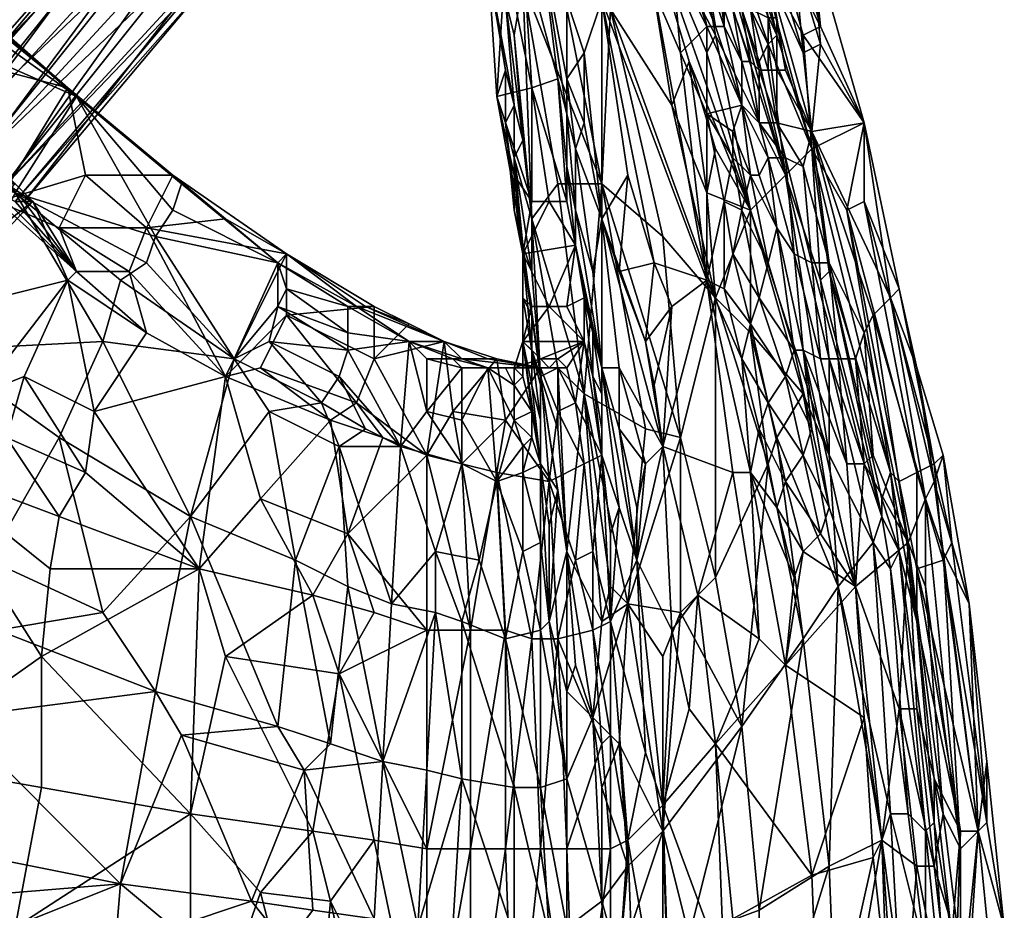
# Model space of a CAD drawing. Extents: x -112 to 275, y 353 to 750.
# Tile 10 of 11: x 162 to 275, y 572 to 674. Entities that reach past the tile are written whole.
import ezdxf

# ---------------------------------------------------------------- set-up
doc = ezdxf.new("R2010")
doc.units = 0
doc.header["$MEASUREMENT"] = 0
doc.layers.add('ASCII', color=253, linetype='CONTINUOUS')

msp = doc.modelspace()

# ---------------------------------------------------------------- meshes
at = {"layer": 'ASCII', "color": 253}
mesh = msp.add_polyface(dxfattribs=at)
corners = [(229, 686, 528), (226, 694, 527), (230, 675, 518), (227, 699, 537), (230, 691, 539), (220, 702, 514), (220, 678, 475), (229, 655, 480), (225, 675, 495), (226, 685, 512), (224, 655, 458), (221, 651, 430), (216, 681, 449), (216, 680, 455), (214, 698, 473), (218, 668, 436), (217, 665, 424), (218, 662, 426), (219, 664, 437), (219, 658, 427), (219, 672, 457), (218, 676, 456), (220, 660, 439), (216, 700, 490), (218, 694, 490), (218, 698, 473), (221, 699, 473), (220, 682, 448), (218, 681, 448), (221, 666, 424), (222, 683, 449), (224, 667, 424), (225, 653, 399), (221, 653, 399), (225, 657, 406), (225, 663, 427), (229, 651, 432), (227, 670, 455), (229, 676, 477), (227, 662, 442), (226, 659, 429), (225, 667, 440), (225, 676, 453), (224, 695, 481), (227, 684, 483), (225, 712, 515), (230, 699, 517)]
mesh.append_faces([[corners[k] for k in face] for face in [(0, 1, 2), (0, 3, 1), (0, 4, 3), (1, 5, 2), (6, 7, 8), (5, 8, 9), (2, 9, 8), (7, 2, 8), (2, 5, 9), (5, 6, 8), (6, 10, 7), (6, 11, 10), (12, 13, 14), (12, 15, 13), (12, 16, 15), (15, 16, 17), (18, 17, 19), (20, 11, 6), (21, 6, 14), (13, 21, 14), (13, 18, 21), (13, 15, 18), (18, 15, 17), (21, 22, 20), (6, 21, 20), (22, 11, 20), (22, 21, 18), (14, 6, 23), (23, 6, 24), (5, 24, 6), (25, 26, 27), (28, 27, 29), (16, 28, 29), (16, 12, 28), (28, 12, 14), (25, 28, 14), (25, 27, 28), (26, 30, 27), (27, 30, 31), (29, 27, 31), (29, 31, 32), (29, 33, 16), (34, 31, 35), (36, 37, 38), (36, 39, 37), (39, 40, 41), (37, 41, 42), (38, 42, 26), (38, 37, 42), (40, 35, 41), (41, 35, 30), (42, 30, 26), (42, 41, 30), (35, 31, 30), (41, 37, 39), (43, 44, 38), (26, 43, 38), (44, 43, 45), (46, 38, 44)]])
mesh = msp.add_polyface(dxfattribs=at)
corners = [(184, 678, 286), (163, 653, 277), (184, 680, 282), (188, 682, 286), (186, 684, 282), (181, 683, 280), (183, 686, 281), (189, 688, 281), (186, 690, 280), (193, 692, 279), (189, 694, 278), (196, 695, 275), (192, 697, 274), (202, 697, 271), (199, 695, 277), (196, 692, 282), (192, 687, 285), (178, 685, 281), (180, 689, 282), (183, 693, 281), (187, 697, 279), (175, 687, 284), (177, 691, 285), (182, 696, 284), (177, 691, 290), (183, 697, 289), (179, 689, 293), (185, 696, 292), (174, 685, 292), (177, 682, 294), (182, 686, 295), (189, 693, 293), (180, 679, 293), (185, 684, 293), (191, 690, 292), (194, 700, 289), (197, 697, 288), (183, 678, 290), (187, 682, 290), (193, 688, 289), (198, 693, 285), (202, 698, 280), (198, 697, 270)]
mesh.append_faces([[corners[k] for k in face] for face in [(0, 1, 2), (2, 3, 0), (2, 4, 3), (2, 5, 4), (4, 5, 6), (7, 6, 8), (9, 8, 10), (11, 10, 12), (11, 13, 14), (9, 14, 15), (7, 15, 16), (4, 16, 3), (4, 7, 16), (4, 6, 7), (5, 17, 6), (6, 17, 18), (8, 18, 19), (10, 19, 20), (17, 21, 18), (18, 21, 22), (19, 22, 23), (23, 24, 25), (25, 26, 27), (28, 29, 26), (26, 29, 30), (27, 30, 31), (29, 32, 30), (30, 32, 33), (31, 33, 34), (35, 34, 36), (32, 37, 33), (33, 37, 38), (34, 38, 39), (36, 39, 40), (37, 0, 38), (38, 0, 3), (39, 3, 16), (40, 16, 15), (41, 15, 14), (8, 6, 18), (10, 8, 19), (11, 12, 42), (12, 10, 20), (9, 10, 11), (14, 9, 11), (7, 8, 9), (15, 7, 9), (39, 38, 3), (34, 33, 38), (31, 30, 33), (27, 26, 30), (25, 24, 26), (23, 22, 24), (19, 18, 22), (40, 39, 16), (36, 34, 39), (35, 31, 34), (20, 19, 23), (41, 40, 15)]])
mesh = msp.add_polyface(dxfattribs=at)
corners = [(246, 652, 549), (241, 670, 553), (233, 689, 548), (242, 672, 562), (250, 656, 569), (238, 694, 572), (229, 686, 528), (230, 675, 518), (243, 681, 576), (248, 671, 580), (244, 683, 582), (246, 669, 543), (245, 669, 539), (244, 675, 546), (245, 675, 550), (244, 681, 553), (245, 681, 556), (244, 687, 559), (242, 681, 543), (243, 675, 543), (243, 673, 538), (242, 681, 546), (240, 689, 549), (241, 687, 550), (245, 687, 562), (245, 664, 531), (243, 681, 550), (243, 687, 556), (242, 687, 553), (229, 676, 477), (232, 656, 459), (229, 651, 432), (241, 673, 527), (241, 663, 514), (235, 677, 509), (241, 644, 483), (237, 681, 524), (232, 684, 507), (238, 670, 512), (244, 661, 525), (240, 686, 543), (241, 679, 538), (242, 673, 534), (240, 678, 531), (238, 683, 529), (236, 687, 527), (237, 688, 534), (239, 684, 536), (239, 669, 544), (237, 664, 532), (241, 654, 533), (242, 659, 544)]
mesh.append_faces([[corners[k] for k in face] for face in [(0, 1, 2), (0, 3, 1), (3, 4, 5), (2, 3, 5), (2, 1, 3), (2, 6, 7), (5, 4, 8), (8, 9, 10), (11, 12, 13), (14, 13, 15), (16, 15, 17), (18, 19, 20), (18, 21, 19), (18, 22, 21), (21, 22, 23), (16, 14, 15), (16, 17, 24), (20, 19, 12), (25, 20, 12), (13, 19, 26), (15, 26, 27), (17, 15, 27), (26, 15, 13), (19, 13, 12), (19, 21, 26), (26, 21, 28), (27, 26, 28), (23, 28, 21), (29, 30, 31), (32, 25, 33), (34, 35, 29), (36, 34, 37), (36, 38, 34), (36, 32, 38), (38, 32, 33), (25, 39, 33), (38, 35, 34), (34, 29, 37), (18, 40, 22), (18, 41, 40), (18, 20, 41), (41, 20, 42), (43, 42, 32), (44, 32, 36), (45, 44, 36), (44, 46, 47), (43, 47, 41), (42, 43, 41), (20, 25, 42), (42, 25, 32), (43, 32, 44), (47, 43, 44), (41, 47, 40), (0, 2, 48), (48, 2, 49), (50, 48, 49), (50, 51, 48), (2, 7, 49)]])
mesh = msp.add_polyface(dxfattribs=at)
corners = [(168, 666, 302), (160, 653, 300), (149, 671, 303), (152, 679, 306), (141, 678, 305), (143, 660, 301), (146, 665, 301), (147, 664, 301), (154, 678, 312), (155, 675, 311), (169, 665, 309), (142, 685, 316), (140, 690, 318), (141, 683, 315), (153, 672, 310), (162, 654, 306), (138, 679, 313), (151, 669, 309), (146, 666, 309), (168, 666, 305), (180, 656, 303), (181, 655, 306), (152, 680, 307), (153, 679, 310), (137, 692, 311), (152, 662, 281), (154, 660, 285), (151, 664, 271), (153, 662, 277), (155, 660, 273), (153, 663, 266), (156, 661, 264), (178, 685, 281), (158, 658, 272), (175, 687, 284), (174, 687, 288), (174, 685, 292), (177, 682, 294), (157, 657, 286), (180, 679, 293), (160, 654, 285), (183, 678, 290), (162, 653, 281), (184, 678, 286), (163, 653, 277), (184, 680, 282), (161, 655, 273), (181, 683, 280), (177, 691, 285), (177, 691, 290), (179, 689, 293)]
mesh.append_faces([[corners[k] for k in face] for face in [(0, 1, 2), (3, 2, 4), (5, 6, 7), (4, 2, 6), (6, 2, 7), (7, 2, 1), (3, 0, 2), (8, 9, 10), (8, 11, 9), (8, 12, 11), (9, 13, 14), (10, 14, 15), (10, 9, 14), (14, 16, 17), (15, 17, 18), (15, 14, 17), (16, 18, 17), (11, 13, 9), (13, 16, 14), (19, 20, 0), (19, 10, 21), (19, 0, 22), (23, 22, 24), (12, 8, 23), (23, 8, 10), (19, 23, 10), (19, 22, 23), (0, 3, 22), (22, 3, 24), (25, 7, 26), (25, 27, 7), (25, 28, 27), (27, 28, 29), (30, 29, 31), (30, 27, 29), (7, 27, 5), (29, 32, 33), (29, 34, 32), (29, 28, 34), (34, 28, 35), (35, 28, 25), (36, 25, 26), (37, 26, 38), (39, 38, 40), (41, 40, 42), (43, 42, 44), (45, 44, 46), (47, 46, 33), (32, 47, 33), (35, 25, 36), (36, 26, 37), (37, 38, 39), (39, 40, 41), (41, 42, 43), (45, 46, 47), (34, 35, 48), (48, 35, 49), (35, 36, 49), (49, 36, 50)]])
mesh = msp.add_polyface(dxfattribs=at)
corners = [(247, 681, 588), (249, 672, 583), (253, 659, 584), (245, 685, 586), (243, 681, 576), (250, 656, 569), (247, 669, 575), (248, 671, 580), (244, 683, 582), (248, 679, 566), (252, 670, 567), (253, 661, 561), (249, 680, 570), (247, 689, 572), (246, 689, 568), (249, 691, 580), (253, 683, 586), (251, 681, 578), (254, 671, 576), (259, 662, 582), (254, 673, 585), (251, 684, 587), (249, 683, 588), (244, 692, 589), (252, 672, 585), (247, 662, 539), (245, 664, 531), (245, 669, 539), (247, 681, 563), (249, 674, 561), (248, 674, 557), (249, 668, 555), (248, 668, 551), (249, 662, 546), (247, 668, 547), (246, 669, 543), (245, 675, 550), (244, 675, 546), (250, 668, 558), (246, 675, 553), (245, 681, 556), (246, 681, 560), (245, 687, 562), (245, 688, 565), (248, 658, 538)]
mesh.append_faces([[corners[k] for k in face] for face in [(0, 1, 2), (0, 3, 1), (4, 5, 6), (7, 6, 5), (2, 7, 5), (2, 1, 7), (7, 1, 8), (4, 6, 7), (1, 3, 8), (9, 10, 11), (9, 12, 10), (9, 13, 12), (9, 14, 13), (15, 16, 17), (12, 17, 10), (12, 15, 17), (17, 16, 18), (10, 18, 11), (10, 17, 18), (16, 19, 18), (18, 19, 11), (16, 20, 19), (16, 21, 20), (21, 22, 20), (23, 0, 22), (22, 0, 24), (20, 24, 19), (20, 22, 24), (0, 2, 24), (24, 2, 19), (25, 26, 27), (14, 9, 28), (28, 9, 29), (30, 29, 31), (32, 31, 33), (34, 33, 25), (35, 25, 27), (35, 34, 25), (35, 36, 34), (35, 37, 36), (29, 9, 38), (31, 38, 11), (33, 31, 11), (32, 33, 34), (39, 34, 36), (40, 39, 36), (40, 41, 39), (40, 42, 41), (38, 9, 11), (30, 31, 32), (39, 32, 34), (39, 30, 32), (39, 41, 30), (30, 41, 28), (29, 30, 28), (29, 38, 31), (43, 28, 41), (42, 43, 41), (25, 44, 26)]])
mesh = msp.add_polyface(dxfattribs=at)
corners = [(221, 651, 430), (227, 631, 434), (224, 655, 458), (229, 655, 480), (224, 634, 417), (222, 633, 391), (220, 642, 371), (221, 636, 360), (221, 640, 374), (220, 647, 387), (221, 636, 375), (220, 648, 408), (221, 645, 410), (223, 653, 399), (225, 653, 399), (226, 648, 387), (221, 653, 399), (221, 666, 424), (224, 667, 424), (225, 657, 406), (220, 637, 355), (223, 641, 368), (227, 637, 353), (221, 641, 368), (225, 641, 368), (227, 642, 370), (228, 633, 360), (228, 638, 375), (229, 634, 393), (226, 659, 429), (229, 651, 432), (228, 645, 411), (226, 652, 408), (225, 663, 427), (227, 662, 442), (231, 634, 418), (236, 625, 437), (237, 641, 462), (241, 644, 483), (234, 637, 441), (231, 645, 439), (235, 646, 461), (232, 656, 459), (229, 676, 477), (235, 632, 442), (238, 670, 512), (241, 663, 514), (241, 654, 533), (237, 664, 532), (242, 642, 521), (230, 675, 518), (238, 626, 483), (236, 649, 503), (234, 627, 464)]
mesh.append_faces([[corners[k] for k in face] for face in [(0, 1, 2), (1, 3, 2), (1, 0, 4), (0, 5, 4), (6, 7, 8), (9, 10, 5), (9, 8, 10), (11, 9, 5), (12, 5, 0), (11, 5, 12), (13, 14, 15), (9, 13, 15), (9, 16, 13), (17, 13, 16), (17, 14, 13), (18, 19, 14), (14, 19, 15), (20, 21, 22), (20, 23, 21), (21, 9, 15), (24, 15, 25), (22, 24, 25), (22, 21, 24), (24, 21, 15), (23, 9, 21), (26, 22, 25), (27, 25, 15), (28, 27, 15), (25, 27, 26), (29, 30, 31), (32, 31, 28), (15, 32, 28), (15, 19, 32), (32, 19, 33), (29, 32, 33), (29, 31, 32), (30, 28, 31), (30, 29, 34), (28, 30, 35), (35, 30, 36), (36, 37, 38), (36, 30, 39), (39, 30, 40), (41, 40, 42), (43, 41, 42), (43, 38, 41), (41, 38, 37), (39, 37, 44), (39, 41, 37), (39, 40, 41), (40, 30, 42), (45, 46, 38), (47, 48, 49), (48, 50, 49), (3, 51, 52), (50, 52, 49), (50, 3, 52), (51, 49, 52), (3, 1, 53)]])
mesh = msp.add_polyface(dxfattribs=at)
corners = [(250, 656, 569), (246, 652, 549), (255, 624, 555), (242, 672, 562), (255, 635, 567), (254, 644, 572), (253, 659, 584), (255, 645, 577), (262, 622, 578), (259, 653, 581), (263, 643, 579), (259, 662, 582), (257, 652, 582), (265, 622, 577), (262, 642, 571), (260, 640, 564), (253, 661, 561), (259, 638, 557), (252, 636, 527), (249, 650, 529), (251, 647, 536), (248, 658, 538), (250, 658, 545), (247, 662, 539), (249, 662, 546), (252, 657, 553), (255, 646, 551), (253, 646, 543), (256, 635, 542), (254, 635, 534), (247, 656, 530), (245, 664, 531), (258, 635, 549), (241, 663, 514), (244, 661, 525), (244, 658, 519), (243, 653, 507), (241, 644, 483), (243, 643, 494), (244, 647, 504), (245, 652, 514), (246, 656, 524), (248, 646, 523), (251, 636, 521), (245, 635, 493), (246, 639, 503), (247, 642, 513), (252, 631, 549), (246, 638, 534), (242, 642, 521), (241, 654, 533), (242, 659, 544), (239, 669, 544)]
mesh.append_faces([[corners[k] for k in face] for face in [(0, 1, 2), (1, 0, 3), (4, 5, 0), (0, 5, 6), (6, 5, 7), (8, 6, 7), (9, 10, 11), (12, 11, 6), (8, 12, 6), (9, 11, 12), (13, 9, 12), (14, 15, 16), (11, 14, 16), (11, 10, 14), (15, 17, 16), (18, 19, 20), (20, 19, 21), (22, 21, 23), (24, 22, 23), (24, 25, 22), (24, 16, 25), (25, 16, 26), (27, 26, 28), (29, 20, 27), (27, 20, 22), (25, 27, 22), (25, 26, 27), (19, 30, 21), (21, 30, 31), (16, 17, 26), (26, 17, 32), (21, 22, 20), (33, 34, 35), (36, 33, 35), (36, 37, 33), (36, 38, 37), (36, 39, 38), (36, 40, 39), (36, 35, 40), (40, 35, 41), (42, 41, 19), (43, 19, 18), (44, 37, 38), (45, 38, 39), (46, 39, 40), (42, 40, 41), (42, 46, 40), (42, 43, 46), (42, 19, 43), (35, 34, 41), (41, 34, 31), (30, 41, 31), (30, 19, 41), (45, 39, 46), (47, 1, 48), (1, 49, 48), (1, 50, 49), (1, 51, 50), (1, 52, 51)]])
mesh = msp.add_polyface(dxfattribs=at)
corners = [(181, 655, 308), (169, 665, 309), (180, 652, 308), (178, 649, 307), (162, 654, 306), (177, 646, 307), (187, 635, 308), (174, 644, 306), (167, 626, 305), (172, 637, 306), (153, 636, 305), (146, 657, 307), (180, 656, 303), (180, 656, 301), (168, 666, 302), (168, 666, 305), (180, 656, 304), (181, 655, 306), (160, 653, 300), (167, 650, 299), (169, 645, 299), (170, 656, 300), (177, 650, 300), (186, 633, 301), (175, 645, 300), (177, 638, 300), (168, 644, 299), (163, 633, 298), (158, 631, 298), (171, 629, 299), (161, 626, 298), (170, 622, 298), (151, 623, 298), (154, 634, 298), (161, 655, 273), (162, 655, 265), (158, 658, 272), (164, 653, 269), (163, 653, 277), (162, 653, 281), (160, 654, 285), (157, 657, 286), (147, 664, 301), (154, 660, 285), (155, 660, 273), (156, 661, 264), (159, 658, 263), (152, 640, 267), (151, 640, 275), (151, 639, 280), (147, 644, 262), (150, 642, 264)]
mesh.append_faces([[corners[k] for k in face] for face in [(0, 1, 2), (2, 1, 3), (1, 4, 3), (3, 4, 5), (6, 5, 7), (4, 7, 5), (8, 9, 10), (6, 7, 9), (9, 7, 4), (10, 9, 4), (10, 4, 11), (12, 13, 14), (15, 16, 12), (15, 17, 16), (17, 1, 0), (18, 19, 20), (18, 21, 19), (18, 14, 21), (21, 14, 13), (22, 23, 24), (19, 24, 20), (19, 22, 24), (19, 21, 22), (22, 21, 13), (23, 25, 24), (24, 25, 20), (20, 25, 26), (26, 27, 28), (26, 29, 27), (26, 25, 29), (29, 25, 23), (27, 30, 28), (27, 31, 30), (27, 29, 31), (30, 32, 28), (28, 32, 33), (34, 35, 36), (34, 37, 35), (34, 38, 37), (37, 38, 20), (20, 38, 39), (40, 20, 39), (40, 18, 20), (40, 41, 18), (18, 41, 42), (42, 41, 43), (44, 36, 45), (45, 36, 46), (46, 36, 35), (20, 26, 37), (37, 26, 47), (47, 26, 28), (48, 47, 28), (49, 28, 33), (48, 28, 49), (50, 45, 46), (51, 46, 35), (37, 51, 35), (37, 47, 51)]])
mesh = msp.add_polyface(dxfattribs=at)
corners = [(212, 635, 325), (213, 634, 326), (216, 634, 332), (209, 635, 321), (207, 637, 319), (209, 629, 321), (213, 628, 327), (217, 621, 334), (206, 625, 317), (213, 623, 325), (220, 637, 355), (220, 633, 350), (221, 629, 351), (219, 634, 343), (219, 632, 342), (219, 628, 343), (221, 626, 352), (220, 625, 344), (218, 634, 337), (220, 642, 371), (221, 640, 374), (220, 647, 387), (221, 636, 360), (218, 662, 426), (217, 665, 424), (219, 654, 406), (219, 652, 407), (219, 658, 427), (221, 645, 410), (221, 651, 430), (220, 648, 408), (219, 656, 405), (220, 660, 439), (219, 664, 437), (221, 653, 399), (221, 641, 368), (222, 635, 348), (222, 634, 329), (221, 634, 341), (217, 635, 321), (216, 635, 320), (211, 637, 314), (213, 635, 322), (218, 628, 322), (212, 629, 314), (209, 624, 311), (213, 623, 315), (203, 635, 307)]
mesh.append_faces([[corners[k] for k in face] for face in [(0, 1, 2), (0, 3, 1), (0, 4, 3), (3, 4, 5), (1, 5, 6), (2, 6, 7), (2, 1, 6), (4, 8, 5), (5, 8, 9), (6, 5, 9), (3, 5, 1), (10, 11, 12), (10, 13, 11), (11, 13, 14), (12, 14, 15), (16, 15, 17), (15, 16, 12), (13, 18, 14), (14, 18, 2), (15, 2, 7), (14, 2, 15), (14, 12, 11), (19, 20, 21), (19, 10, 22), (23, 24, 25), (26, 25, 21), (27, 28, 29), (27, 30, 28), (27, 26, 30), (27, 23, 26), (26, 23, 25), (24, 31, 25), (25, 31, 21), (26, 21, 30), (32, 27, 29), (33, 27, 32), (21, 31, 34), (34, 31, 24), (10, 19, 35), (35, 19, 21), (13, 10, 36), (37, 2, 38), (38, 2, 18), (13, 38, 18), (39, 40, 37), (39, 41, 40), (40, 41, 42), (37, 42, 2), (37, 40, 42), (41, 4, 42), (42, 4, 0), (2, 42, 0), (39, 43, 44), (41, 44, 45), (41, 39, 44), (44, 46, 45), (44, 43, 46), (39, 37, 43), (45, 47, 41)]])
mesh = msp.add_polyface(dxfattribs=at)
corners = [(181, 655, 308), (180, 652, 308), (192, 646, 310), (178, 649, 307), (187, 635, 308), (177, 646, 307), (200, 641, 313), (200, 638, 314), (207, 637, 319), (193, 643, 311), (192, 641, 310), (200, 636, 313), (206, 625, 317), (191, 637, 309), (199, 633, 313), (202, 627, 314), (197, 630, 312), (199, 625, 312), (191, 629, 309), (182, 617, 307), (172, 637, 306), (207, 639, 311), (202, 641, 309), (211, 637, 314), (203, 641, 308), (193, 647, 304), (201, 641, 311), (186, 651, 302), (180, 656, 303), (180, 656, 301), (181, 655, 306), (180, 656, 304), (204, 626, 308), (201, 630, 306), (209, 624, 311), (198, 628, 305), (190, 634, 302), (193, 640, 303), (186, 633, 301), (203, 635, 307), (177, 650, 300), (190, 619, 302)]
mesh.append_faces([[corners[k] for k in face] for face in [(0, 1, 2), (2, 3, 4), (2, 1, 3), (4, 3, 5), (6, 7, 8), (6, 9, 7), (6, 2, 9), (9, 2, 10), (7, 10, 11), (8, 11, 12), (8, 7, 11), (2, 4, 10), (10, 4, 13), (11, 13, 14), (12, 14, 15), (12, 11, 14), (4, 16, 13), (13, 16, 14), (14, 16, 15), (9, 10, 7), (10, 13, 11), (12, 15, 17), (17, 15, 16), (18, 16, 4), (19, 18, 4), (16, 18, 17), (19, 4, 20), (21, 22, 23), (21, 24, 22), (22, 24, 25), (26, 25, 2), (6, 26, 2), (6, 8, 26), (26, 8, 23), (22, 26, 23), (22, 25, 26), (27, 28, 25), (27, 29, 28), (2, 30, 0), (2, 31, 30), (2, 25, 31), (31, 25, 28), (32, 33, 34), (32, 35, 33), (33, 35, 36), (37, 36, 38), (25, 37, 38), (25, 24, 37), (37, 24, 39), (33, 39, 34), (33, 37, 39), (33, 36, 37), (35, 38, 36), (24, 21, 39), (39, 21, 23), (40, 29, 27), (25, 40, 27), (25, 38, 40), (38, 35, 41)]])
mesh = msp.add_polyface(dxfattribs=at)
corners = [(255, 635, 567), (255, 624, 555), (260, 614, 565), (250, 656, 569), (246, 652, 549), (252, 631, 549), (256, 609, 548), (261, 619, 575), (262, 622, 578), (255, 645, 577), (261, 617, 572), (254, 644, 572), (268, 624, 576), (265, 634, 578), (267, 623, 577), (263, 643, 579), (263, 621, 578), (257, 652, 582), (265, 622, 577), (259, 653, 581), (266, 619, 565), (264, 614, 554), (260, 640, 564), (262, 642, 571), (267, 621, 571), (259, 638, 557), (252, 636, 527), (257, 623, 532), (258, 609, 523), (254, 635, 534), (251, 647, 536), (256, 635, 542), (253, 646, 543), (258, 635, 549), (259, 623, 540), (260, 624, 548), (255, 646, 551), (253, 627, 520), (255, 618, 519), (246, 622, 483), (247, 627, 493), (249, 618, 492), (245, 635, 493), (241, 644, 483), (243, 643, 494), (246, 639, 503), (248, 630, 502), (250, 621, 501), (250, 633, 512), (247, 642, 513), (251, 636, 521), (252, 624, 511), (244, 622, 470), (242, 642, 521), (242, 610, 484), (248, 623, 522), (249, 626, 534), (246, 638, 534)]
mesh.append_faces([[corners[k] for k in face] for face in [(0, 1, 2), (0, 3, 1), (4, 5, 1), (1, 5, 6), (7, 8, 9), (10, 9, 11), (0, 10, 11), (0, 2, 10), (10, 7, 9), (12, 13, 14), (14, 13, 15), (8, 16, 17), (17, 16, 18), (19, 18, 14), (15, 19, 14), (20, 21, 22), (23, 15, 13), (24, 13, 12), (24, 23, 13), (24, 20, 23), (23, 20, 22), (21, 25, 22), (26, 27, 28), (26, 29, 27), (26, 30, 29), (29, 31, 27), (29, 32, 31), (31, 33, 34), (27, 31, 34), (33, 25, 35), (34, 35, 21), (35, 25, 21), (33, 35, 34), (33, 31, 36), (37, 26, 38), (39, 40, 41), (39, 42, 40), (39, 43, 42), (26, 28, 38), (44, 45, 42), (42, 45, 46), (40, 46, 47), (41, 40, 47), (40, 42, 46), (48, 49, 50), (37, 50, 26), (37, 48, 50), (37, 51, 48), (37, 38, 51), (46, 45, 48), (51, 46, 48), (51, 47, 46), (45, 49, 48), (43, 39, 52), (53, 54, 55), (56, 57, 55), (56, 6, 5), (57, 56, 5), (57, 53, 55)]])
mesh = msp.add_polyface(dxfattribs=at)
corners = [(225, 613, 393), (224, 634, 417), (224, 627, 402), (222, 633, 391), (227, 631, 434), (220, 637, 355), (221, 629, 351), (222, 623, 358), (220, 622, 346), (221, 626, 352), (224, 620, 380), (221, 636, 360), (221, 632, 361), (221, 640, 374), (221, 636, 375), (222, 628, 362), (222, 632, 376), (229, 624, 358), (229, 631, 377), (229, 634, 393), (229, 627, 363), (228, 633, 360), (227, 637, 353), (228, 638, 375), (233, 612, 396), (231, 627, 401), (231, 634, 418), (234, 623, 420), (236, 625, 437), (233, 618, 402), (235, 632, 442), (237, 641, 462), (234, 637, 441), (241, 644, 483), (244, 622, 470), (231, 618, 381), (226, 630, 344), (225, 634, 341), (224, 634, 335), (223, 621, 330), (224, 629, 334), (227, 623, 344), (222, 634, 329), (221, 634, 341), (222, 635, 348), (223, 634, 340), (219, 634, 343), (224, 635, 348), (218, 628, 322), (238, 626, 483), (242, 610, 484), (242, 642, 521), (232, 607, 436), (234, 627, 464), (229, 655, 480)]
mesh.append_faces([[corners[k] for k in face] for face in [(0, 1, 2), (3, 2, 1), (3, 0, 2), (0, 4, 1), (5, 6, 7), (8, 7, 9), (9, 7, 6), (0, 3, 10), (3, 7, 10), (11, 5, 12), (13, 12, 14), (5, 7, 12), (12, 7, 15), (14, 15, 16), (3, 16, 7), (3, 14, 16), (15, 7, 16), (11, 12, 13), (12, 15, 14), (17, 18, 19), (17, 20, 18), (17, 21, 20), (17, 22, 21), (19, 18, 23), (23, 18, 21), (21, 18, 20), (24, 19, 25), (25, 19, 26), (27, 26, 28), (27, 25, 26), (27, 29, 25), (28, 30, 31), (28, 32, 30), (28, 33, 34), (19, 24, 35), (17, 19, 35), (22, 17, 36), (37, 36, 38), (37, 22, 36), (39, 40, 41), (39, 42, 40), (40, 42, 38), (36, 40, 38), (36, 41, 40), (36, 17, 41), (43, 44, 45), (42, 45, 38), (42, 43, 45), (46, 44, 43), (37, 47, 22), (37, 45, 47), (37, 38, 45), (45, 44, 47), (47, 44, 22), (22, 44, 5), (42, 39, 48), (49, 50, 51), (4, 52, 53), (54, 53, 49)]])
mesh = msp.add_polyface(dxfattribs=at)
corners = [(118, 590, 298), (111, 593, 298), (111, 597, 298), (148, 589, 297), (104, 599, 299), (117, 640, 300), (98, 620, 300), (153, 636, 305), (143, 611, 304), (159, 612, 304), (167, 626, 305), (172, 606, 305), (182, 617, 307), (178, 597, 306), (160, 604, 304), (133, 632, 305), (130, 624, 305), (106, 626, 307), (172, 637, 306), (165, 586, 297), (165, 601, 298), (182, 583, 299), (183, 611, 300), (167, 617, 298), (166, 611, 298), (151, 623, 298), (170, 622, 298), (171, 629, 299), (161, 626, 298), (126, 611, 298), (129, 628, 298), (155, 594, 304), (135, 582, 304), (109, 610, 306), (104, 595, 306), (149, 641, 272), (105, 592, 275), (146, 644, 270), (108, 591, 278), (151, 640, 275), (109, 592, 282), (151, 639, 280), (109, 594, 286), (148, 641, 283), (105, 597, 288), (145, 644, 284), (103, 599, 288), (107, 595, 287), (142, 646, 283), (101, 600, 286), (98, 600, 279), (141, 648, 275), (99, 597, 276), (99, 601, 283), (141, 648, 279), (143, 647, 272), (101, 594, 274), (117, 583, 285), (112, 589, 282)]
mesh.append_faces([[corners[k] for k in face] for face in [(0, 1, 2), (3, 0, 2), (1, 4, 2), (5, 2, 6), (7, 8, 9), (10, 9, 11), (12, 11, 13), (12, 10, 11), (13, 11, 14), (14, 11, 9), (8, 14, 9), (10, 7, 9), (15, 16, 8), (7, 15, 8), (17, 8, 16), (10, 12, 18), (19, 3, 20), (21, 20, 22), (21, 19, 20), (23, 24, 25), (23, 22, 24), (24, 22, 20), (25, 20, 3), (25, 24, 20), (22, 26, 27), (22, 23, 26), (26, 23, 28), (23, 25, 28), (3, 2, 29), (25, 29, 30), (25, 3, 29), (2, 5, 29), (29, 5, 30), (13, 14, 31), (31, 14, 8), (32, 31, 8), (8, 17, 33), (32, 33, 34), (32, 8, 33), (35, 36, 37), (35, 38, 36), (35, 39, 38), (38, 39, 40), (40, 39, 41), (42, 41, 43), (44, 45, 46), (44, 47, 45), (40, 41, 42), (42, 43, 47), (46, 48, 49), (50, 51, 52), (50, 53, 51), (49, 54, 53), (52, 55, 56), (36, 56, 37), (42, 1, 57), (42, 47, 1), (38, 40, 58), (58, 40, 42)]])
mesh = msp.add_polyface(dxfattribs=at)
corners = [(205, 607, 316), (204, 589, 315), (210, 606, 320), (209, 588, 319), (213, 587, 323), (213, 605, 324), (219, 586, 333), (218, 603, 334), (178, 597, 306), (192, 593, 309), (182, 617, 307), (194, 612, 310), (198, 591, 311), (200, 609, 313), (213, 628, 327), (213, 623, 325), (217, 621, 334), (220, 622, 346), (220, 625, 344), (221, 626, 352), (219, 628, 343), (220, 613, 344), (222, 604, 347), (206, 625, 317), (210, 613, 321), (215, 612, 327), (199, 625, 312), (191, 629, 309), (209, 604, 310), (214, 604, 315), (209, 579, 310), (221, 603, 325), (218, 579, 319), (218, 604, 320), (214, 579, 314), (223, 621, 330), (217, 622, 320), (213, 623, 315), (209, 624, 311), (218, 628, 322), (199, 599, 305), (186, 601, 301), (196, 608, 304), (203, 606, 307), (182, 583, 299), (183, 611, 300), (200, 615, 306), (204, 626, 308), (198, 628, 305), (190, 619, 302), (186, 633, 301), (171, 629, 299), (181, 592, 306)]
mesh.append_faces([[corners[k] for k in face] for face in [(0, 1, 2), (2, 1, 3), (4, 5, 2), (5, 6, 7), (8, 9, 10), (10, 9, 11), (11, 9, 12), (13, 12, 1), (0, 13, 1), (11, 12, 13), (14, 15, 16), (17, 18, 16), (17, 19, 18), (18, 20, 16), (16, 21, 17), (16, 7, 21), (21, 7, 22), (15, 23, 24), (25, 24, 5), (7, 25, 5), (7, 16, 25), (25, 16, 15), (24, 25, 15), (23, 0, 24), (24, 0, 2), (5, 24, 2), (0, 23, 26), (13, 26, 11), (13, 0, 26), (10, 11, 27), (27, 11, 26), (28, 29, 30), (31, 32, 33), (33, 34, 29), (35, 31, 36), (36, 31, 33), (29, 36, 33), (29, 37, 36), (29, 38, 37), (29, 28, 38), (35, 36, 39), (39, 36, 37), (40, 41, 42), (43, 40, 42), (43, 28, 40), (40, 28, 30), (44, 45, 41), (41, 45, 42), (38, 28, 46), (47, 46, 48), (47, 38, 46), (28, 43, 46), (46, 43, 42), (49, 42, 45), (50, 49, 45), (49, 48, 46), (42, 49, 46), (45, 51, 50), (52, 9, 8)]])
mesh = msp.add_polyface(dxfattribs=at)
corners = [(225, 613, 393), (228, 594, 393), (229, 605, 413), (227, 631, 434), (230, 609, 425), (232, 607, 436), (223, 605, 359), (225, 587, 359), (225, 597, 372), (226, 600, 386), (218, 603, 334), (222, 586, 346), (222, 604, 347), (222, 614, 353), (220, 613, 344), (220, 622, 346), (222, 623, 358), (224, 620, 380), (223, 616, 367), (233, 612, 396), (236, 625, 437), (237, 604, 421), (236, 584, 397), (239, 595, 421), (242, 591, 439), (240, 608, 438), (234, 623, 420), (233, 618, 402), (231, 627, 401), (244, 622, 470), (229, 624, 358), (231, 618, 381), (230, 615, 367), (230, 605, 360), (228, 613, 349), (227, 623, 344), (226, 612, 338), (223, 621, 330), (224, 603, 331), (228, 604, 345), (222, 579, 325), (221, 603, 325), (230, 592, 353), (229, 591, 345), (234, 590, 380), (242, 610, 484), (238, 626, 483), (238, 606, 461), (245, 593, 485), (236, 581, 438), (236, 601, 448), (234, 627, 464), (231, 591, 418)]
mesh.append_faces([[corners[k] for k in face] for face in [(0, 1, 2), (3, 2, 4), (5, 4, 2), (1, 5, 2), (5, 3, 4), (3, 0, 2), (6, 7, 8), (0, 8, 9), (1, 9, 8), (1, 0, 9), (0, 6, 8), (10, 11, 12), (6, 12, 7), (12, 6, 13), (14, 13, 15), (13, 14, 12), (6, 16, 13), (13, 16, 15), (6, 17, 18), (16, 18, 17), (16, 6, 18), (6, 0, 17), (19, 20, 21), (22, 21, 23), (24, 23, 25), (22, 19, 21), (25, 23, 21), (20, 25, 21), (19, 26, 20), (19, 27, 26), (19, 28, 27), (25, 20, 29), (30, 31, 32), (33, 32, 31), (19, 33, 31), (33, 30, 32), (30, 33, 34), (35, 34, 36), (37, 36, 38), (37, 35, 36), (38, 36, 39), (39, 36, 34), (33, 39, 34), (35, 30, 34), (38, 40, 41), (38, 41, 37), (39, 33, 42), (43, 38, 39), (42, 43, 39), (33, 19, 44), (19, 22, 44), (45, 46, 47), (48, 45, 47), (49, 50, 5), (49, 47, 50), (50, 47, 5), (5, 47, 46), (5, 46, 51), (5, 1, 52)]])
mesh = msp.add_polyface(dxfattribs=at)
corners = [(252, 603, 522), (255, 577, 522), (256, 609, 548), (263, 613, 575), (265, 605, 576), (262, 622, 578), (261, 619, 575), (261, 617, 572), (262, 611, 570), (267, 582, 572), (260, 614, 565), (264, 583, 563), (266, 581, 567), (262, 583, 554), (255, 624, 555), (265, 611, 576), (263, 621, 578), (273, 582, 573), (271, 607, 574), (269, 614, 575), (268, 612, 576), (267, 623, 577), (265, 622, 577), (268, 624, 576), (270, 581, 574), (272, 581, 573), (266, 619, 565), (266, 609, 557), (264, 614, 554), (270, 579, 555), (268, 613, 568), (267, 621, 571), (272, 581, 565), (268, 583, 551), (257, 623, 532), (259, 623, 540), (258, 609, 523), (261, 580, 521), (263, 595, 537), (265, 595, 546), (250, 600, 483), (259, 594, 515), (252, 624, 511), (255, 618, 519), (254, 615, 510), (250, 621, 501), (252, 613, 501), (249, 618, 492), (251, 610, 492), (246, 622, 483), (240, 608, 438), (244, 622, 470), (247, 603, 470), (242, 591, 439), (248, 623, 522), (242, 610, 484), (245, 593, 485), (249, 626, 534)]
mesh.append_faces([[corners[k] for k in face] for face in [(0, 1, 2), (3, 4, 5), (6, 3, 5), (6, 7, 3), (3, 7, 8), (9, 4, 3), (7, 10, 8), (8, 10, 11), (8, 12, 3), (10, 2, 13), (10, 14, 2), (4, 15, 16), (5, 4, 16), (17, 18, 19), (20, 19, 21), (22, 20, 21), (22, 15, 20), (22, 16, 15), (18, 23, 19), (19, 23, 21), (15, 4, 24), (20, 17, 19), (20, 15, 25), (26, 27, 28), (26, 29, 27), (26, 30, 29), (26, 31, 30), (30, 31, 18), (32, 30, 18), (33, 28, 27), (31, 23, 18), (34, 35, 36), (36, 35, 28), (37, 36, 38), (33, 39, 28), (39, 38, 28), (28, 38, 36), (40, 36, 41), (41, 36, 37), (42, 43, 44), (45, 44, 46), (47, 46, 48), (49, 48, 40), (49, 47, 48), (43, 36, 44), (44, 36, 46), (46, 36, 40), (48, 46, 40), (47, 45, 46), (42, 44, 45), (50, 51, 52), (53, 52, 40), (53, 50, 52), (40, 52, 49), (49, 52, 51), (54, 55, 56), (0, 54, 56), (0, 57, 54), (0, 2, 57)]])
mesh = msp.add_polyface(dxfattribs=at)
corners = [(252, 603, 522), (247, 572, 485), (255, 577, 522), (247, 551, 485), (256, 551, 521), (262, 551, 546), (261, 580, 547), (256, 609, 548), (269, 569, 574), (267, 582, 572), (269, 551, 574), (267, 587, 575), (265, 605, 576), (266, 581, 567), (262, 611, 570), (264, 583, 563), (266, 567, 562), (266, 551, 562), (263, 613, 575), (262, 583, 554), (260, 614, 565), (263, 565, 554), (275, 551, 572), (272, 581, 573), (270, 581, 574), (265, 611, 576), (273, 589, 573), (273, 582, 573), (275, 570, 572), (271, 607, 574), (268, 612, 576), (270, 567, 550), (270, 579, 555), (270, 551, 550), (268, 583, 551), (266, 609, 557), (272, 581, 565), (268, 613, 568), (265, 577, 535), (263, 595, 537), (267, 577, 544), (263, 551, 520), (261, 580, 521), (265, 595, 546), (253, 576, 482), (250, 600, 483), (259, 594, 515), (260, 578, 514), (254, 551, 481), (244, 571, 438)]
mesh.append_faces([[corners[k] for k in face] for face in [(0, 1, 2), (2, 1, 3), (4, 2, 3), (5, 6, 4), (4, 6, 2), (2, 6, 7), (8, 9, 10), (8, 11, 9), (9, 11, 12), (13, 14, 15), (16, 13, 15), (16, 17, 13), (13, 17, 10), (9, 13, 10), (9, 18, 13), (15, 19, 16), (15, 20, 19), (5, 21, 6), (5, 17, 21), (21, 17, 16), (19, 21, 16), (19, 6, 21), (19, 7, 6), (10, 22, 23), (24, 23, 25), (26, 27, 28), (26, 29, 27), (24, 12, 11), (8, 24, 11), (8, 10, 24), (24, 10, 23), (22, 28, 23), (23, 28, 27), (30, 23, 27), (31, 32, 33), (31, 34, 32), (32, 34, 35), (36, 29, 26), (28, 36, 26), (28, 22, 36), (36, 22, 33), (32, 36, 33), (32, 37, 36), (38, 39, 40), (33, 40, 31), (33, 38, 40), (33, 41, 38), (38, 41, 42), (39, 38, 42), (34, 40, 43), (34, 31, 40), (40, 39, 43), (44, 45, 46), (47, 46, 42), (41, 47, 42), (41, 48, 47), (47, 48, 44), (46, 47, 44), (49, 44, 48)]])
mesh = msp.add_polyface(dxfattribs=at)
corners = [(245, 593, 485), (247, 572, 485), (252, 603, 522), (225, 587, 359), (228, 594, 393), (225, 597, 372), (222, 604, 347), (222, 586, 346), (250, 600, 483), (253, 576, 482), (242, 591, 439), (244, 571, 438), (244, 551, 437), (254, 551, 481), (236, 584, 397), (243, 565, 431), (237, 551, 397), (239, 595, 421), (225, 570, 359), (223, 569, 345), (225, 551, 358), (223, 551, 345), (219, 569, 333), (229, 573, 393), (230, 551, 393), (237, 551, 438), (236, 581, 438), (231, 566, 408), (233, 551, 416), (232, 577, 416), (239, 569, 449), (247, 551, 485), (225, 579, 331), (226, 551, 331), (222, 579, 325), (219, 551, 319), (224, 603, 331), (229, 591, 345), (230, 592, 353), (230, 579, 346), (230, 605, 360), (232, 580, 361), (233, 551, 361), (230, 551, 346), (236, 557, 388), (234, 590, 380), (238, 606, 461), (232, 607, 436), (231, 591, 418), (229, 586, 398), (219, 586, 333)]
mesh.append_faces([[corners[k] for k in face] for face in [(0, 1, 2), (3, 4, 5), (6, 7, 3), (8, 9, 10), (10, 9, 11), (12, 11, 13), (14, 10, 15), (16, 15, 12), (16, 14, 15), (10, 11, 15), (15, 11, 12), (10, 14, 17), (18, 19, 20), (20, 19, 21), (21, 19, 22), (23, 18, 24), (24, 18, 20), (25, 26, 27), (28, 27, 24), (28, 25, 27), (26, 29, 27), (27, 29, 23), (24, 27, 23), (1, 0, 30), (31, 30, 25), (31, 1, 30), (0, 26, 30), (30, 26, 25), (32, 33, 34), (34, 33, 35), (32, 34, 36), (37, 38, 39), (32, 37, 39), (32, 36, 37), (40, 41, 38), (38, 41, 39), (42, 43, 41), (41, 43, 39), (39, 43, 33), (32, 39, 33), (41, 14, 44), (42, 41, 44), (14, 16, 44), (41, 45, 14), (41, 40, 45), (0, 46, 26), (26, 47, 48), (29, 48, 49), (23, 49, 4), (23, 29, 49), (29, 26, 48), (48, 4, 49), (4, 3, 23), (23, 3, 18), (3, 7, 18), (18, 7, 19), (19, 7, 50), (22, 19, 50)]])
mesh = msp.add_polyface(dxfattribs=at)
corners = [(219, 586, 333), (222, 586, 346), (218, 603, 334), (213, 587, 323), (210, 606, 320), (209, 588, 319), (213, 605, 324), (203, 551, 313), (203, 571, 313), (193, 568, 309), (196, 551, 309), (188, 551, 307), (196, 572, 310), (189, 573, 307), (180, 570, 305), (174, 575, 305), (172, 551, 304), (219, 551, 332), (219, 569, 333), (214, 562, 324), (212, 551, 321), (207, 562, 316), (208, 551, 316), (208, 570, 317), (212, 570, 322), (223, 551, 345), (196, 551, 303), (182, 551, 299), (190, 574, 301), (198, 573, 304), (196, 581, 303), (203, 580, 306), (209, 551, 309), (209, 579, 310), (182, 583, 299), (203, 551, 306), (218, 579, 319), (219, 551, 319), (214, 551, 314), (214, 579, 314), (222, 579, 325), (221, 603, 325), (218, 604, 320), (214, 604, 315), (186, 601, 301), (199, 599, 305), (204, 589, 315), (195, 588, 310), (198, 591, 311), (192, 593, 309), (181, 592, 306)]
mesh.append_faces([[corners[k] for k in face] for face in [(0, 1, 2), (3, 4, 5), (3, 0, 6), (7, 8, 9), (10, 9, 11), (10, 7, 9), (8, 12, 9), (9, 12, 13), (14, 13, 15), (16, 11, 14), (14, 11, 9), (13, 14, 9), (17, 18, 19), (20, 19, 21), (22, 21, 7), (22, 20, 21), (23, 21, 24), (23, 8, 21), (21, 8, 7), (20, 17, 19), (18, 24, 19), (19, 24, 21), (17, 25, 18), (26, 27, 28), (29, 28, 30), (31, 29, 30), (31, 32, 29), (31, 33, 32), (27, 34, 28), (28, 34, 30), (32, 35, 29), (29, 35, 26), (28, 29, 26), (36, 37, 38), (39, 38, 32), (33, 39, 32), (40, 37, 36), (36, 38, 39), (41, 40, 36), (42, 36, 39), (43, 39, 33), (30, 34, 44), (31, 45, 33), (31, 30, 45), (45, 30, 44), (0, 3, 18), (18, 3, 24), (24, 3, 23), (23, 3, 5), (46, 23, 5), (46, 8, 23), (8, 46, 47), (12, 47, 13), (12, 8, 47), (46, 48, 47), (47, 48, 49), (15, 13, 50), (50, 13, 47), (49, 50, 47)]])
mesh = msp.add_polyface(dxfattribs=at)
corners = [(127, 551, 297), (126, 563, 297), (147, 551, 296), (148, 589, 297), (123, 573, 297), (118, 584, 298), (118, 590, 298), (111, 593, 298), (154, 579, 303), (150, 573, 303), (174, 575, 305), (135, 582, 304), (149, 565, 303), (172, 551, 304), (131, 551, 303), (152, 551, 303), (180, 570, 305), (165, 551, 297), (162, 570, 297), (182, 551, 299), (182, 583, 299), (165, 586, 297), (181, 592, 306), (178, 597, 306), (155, 594, 304), (94, 590, 306), (104, 595, 306), (110, 578, 305), (108, 564, 305), (87, 551, 307), (117, 583, 285), (122, 571, 284), (125, 558, 284), (110, 574, 270), (109, 587, 275), (116, 576, 274), (114, 563, 269), (120, 564, 274), (115, 551, 269), (121, 551, 274), (108, 591, 278), (112, 589, 282), (119, 578, 281), (123, 565, 281), (125, 551, 280), (109, 594, 286), (108, 551, 268), (107, 561, 268), (104, 584, 270)]
mesh.append_faces([[corners[k] for k in face] for face in [(0, 1, 2), (2, 1, 3), (3, 1, 4), (5, 3, 4), (5, 6, 3), (5, 7, 6), (8, 9, 10), (8, 11, 9), (9, 11, 12), (10, 12, 13), (10, 9, 12), (11, 14, 12), (12, 14, 15), (13, 12, 15), (13, 16, 10), (17, 2, 18), (19, 18, 20), (19, 17, 18), (2, 3, 18), (18, 3, 21), (20, 18, 21), (10, 22, 23), (10, 23, 24), (8, 24, 11), (8, 10, 24), (25, 11, 26), (25, 27, 11), (11, 28, 14), (11, 27, 28), (28, 29, 14), (7, 5, 30), (30, 5, 4), (31, 4, 1), (32, 1, 0), (30, 4, 31), (31, 1, 32), (33, 34, 35), (36, 35, 37), (38, 37, 39), (34, 40, 41), (35, 41, 42), (43, 42, 31), (32, 43, 31), (32, 44, 43), (44, 39, 43), (43, 39, 37), (35, 43, 37), (35, 42, 43), (30, 41, 45), (30, 42, 41), (30, 31, 42), (36, 37, 38), (46, 36, 38), (46, 47, 36), (36, 47, 33), (35, 36, 33), (35, 34, 41), (48, 34, 33)]])

doc.saveas('drawing.dxf')
